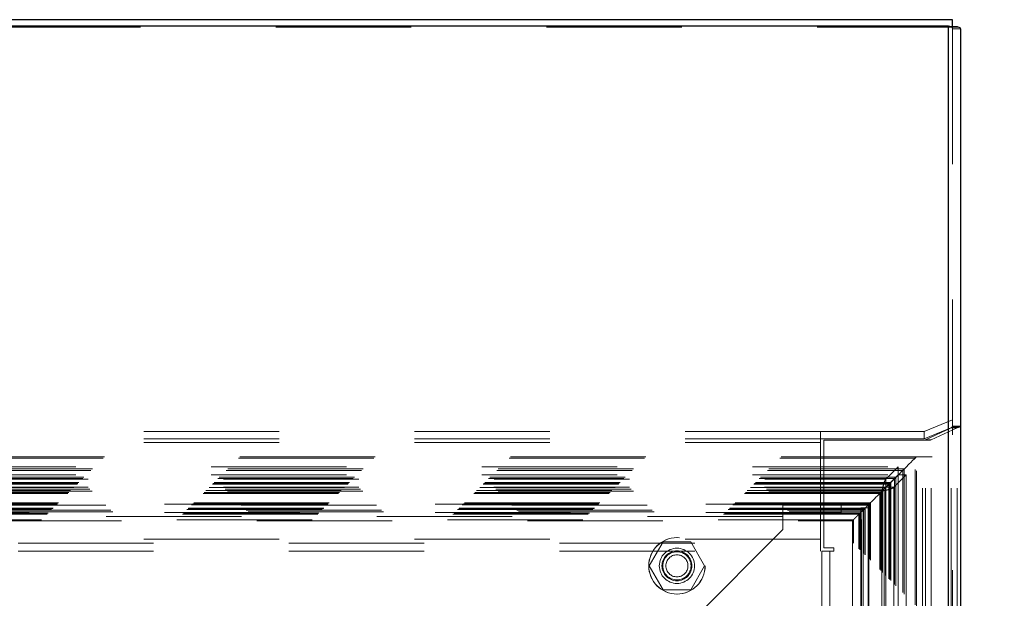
# Model space of a CAD drawing. Header units: inches. Extents: x 0.2 to 10.8, y 0.2 to 8.2.
# Tile 107 of 112: x 8.824 to 9.552, y 4.988 to 5.416. Entities that reach past the tile are written whole.
import ezdxf

# ---------------------------------------------------------------- set-up
doc = ezdxf.new("R2010")
doc.units = ezdxf.units.IN
doc.header["$MEASUREMENT"] = 0
doc.linetypes.add('HIDDEN', pattern=[0.075, 0.05, -0.025])
doc.layers.add('DIMENSIONS', color=140, linetype='Continuous')
doc.styles.add('SLDTEXTSTYLE0', font='TXT', dxfattribs={"width": 0.7})
doc.dimstyles.new('SLDDIMSTYLE0', dxfattribs={"dimtxt": 0.084961, "dimasz": 0.13, "dimexe": 0, "dimexo": 0.0625, "dimgap": 0.02124, "dimtad": 0, "dimtih": 1, "dimtoh": 1, "dimlfac": 12, "dimrnd": 1e-09, "dimzin": 12, "dimdsep": 46, "dimtxsty": 'SLDTEXTSTYLE0', "dimsah": 1, "dimcen": 0.09, "dimadec": 0, "dimazin": 3, "dimtfac": 1, "dimtofl": 0, "dimtmove": 0, "dimatfit": 3, "dimfxl": 0, "dimfrac": 2, "dimtolj": 1, "dimtzin": 12, "dimarcsym": 0})
doc.dimstyles.new('SLDDIMSTYLE4', dxfattribs={"dimtxt": 0.084961, "dimasz": 0.13, "dimexe": 0, "dimexo": 0.0625, "dimgap": 0.02124, "dimtad": 0, "dimtih": 1, "dimtoh": 1, "dimlfac": 12, "dimrnd": 1e-09, "dimzin": 4, "dimdsep": 46, "dimtxsty": 'SLDTEXTSTYLE0', "dimsah": 1, "dimcen": 0.09, "dimadec": 0, "dimazin": 1, "dimtfac": 1, "dimtofl": 0, "dimtmove": 0, "dimatfit": 3, "dimfxl": 0, "dimfrac": 2, "dimtolj": 1, "dimtzin": 12, "dimarcsym": 0})

# ---------------------------------------------------------------- blocks, each defined once
blk = doc.blocks.new('_D_24')
at = {"layer": 'DIMENSIONS'}
for p, q in [((7.51966, 5.46056), (7.51966, 5.81435)), ((9.51966, 5.45916), (9.51966, 5.81435)), ((7.51966, 5.68935), (8.20877, 5.68935)), ((8.3239, 5.68935), (8.29537, 5.68935)), ((8.29537, 5.68935), (8.29537, 5.55432)), ((8.64705, 5.68935), (8.67558, 5.68935)), ((8.67558, 5.68935), (8.67558, 5.55432)), ((9.51966, 5.68935), (8.76218, 5.68935)), ((8.29537, 5.55432), (8.3239, 5.55432)), ((8.67558, 5.55432), (8.64705, 5.55432))]:
    blk.add_line(p, q, dxfattribs=at)
for points in [[(7.51966, 5.68935), (7.64966, 5.66935), (7.64966, 5.70935)], [(9.51966, 5.68935), (9.38966, 5.70935), (9.38966, 5.66935)]]:
    blk.add_solid(points, dxfattribs=at)
at = {"layer": 'DIMENSIONS', "char_height": 0.083333, "attachment_point": 1, "style": 'SLDTEXTSTYLE0'}
for s, insert in [('24.00', (8.3239, 5.81579)), ('609.6', (8.3239, 5.66174))]:
    blk.add_mtext(s, dxfattribs=dict(at, insert=insert))
blk = doc.blocks.new('_D_25')
at = {"layer": 'DIMENSIONS'}
for p, q in [((9.56366, 5.41599), (9.9562, 5.41599)), ((9.8312, 5.41599), (9.8312, 4.49475)), ((9.66963, 4.3407), (9.6411, 4.3407)), ((9.6411, 4.3407), (9.6411, 4.20567)), ((9.99278, 4.3407), (10.02131, 4.3407)), ((10.02131, 4.3407), (10.02131, 4.20567)), ((9.6411, 4.20567), (9.66963, 4.20567)), ((10.02131, 4.20567), (9.99278, 4.20567)), ((9.8312, 3.16375), (9.8312, 4.18665)), ((9.56366, 3.16375), (9.9562, 3.16375))]:
    blk.add_line(p, q, dxfattribs=at)
for points in [[(9.8312, 5.41599), (9.8112, 5.28599), (9.8512, 5.28599)], [(9.8312, 3.16375), (9.8512, 3.29375), (9.8112, 3.29375)]]:
    blk.add_solid(points, dxfattribs=at)
at = {"layer": 'DIMENSIONS', "char_height": 0.083333, "attachment_point": 1, "style": 'SLDTEXTSTYLE0'}
for s, insert in [('27.03', (9.66963, 4.46714)), ('686.5', (9.66963, 4.31309))]:
    blk.add_mtext(s, dxfattribs=dict(at, insert=insert))

msp = doc.modelspace()

# ---------------------------------------------------------------- linework, layer by layer
at = {"color": 7, "linetype": 'Continuous', "lineweight": 25}
for p, q in [((9.5136649, 5.4159949), (7.5256649, 5.4159949)), ((9.5136649, 5.4107937), (9.5136649, 5.4159949)), ((7.5256649, 5.4115104), (9.5106649, 5.4115104)), ((9.5106649, 5.4115104), (9.5106649, 5.4109271)), ((9.5106649, 3.1697457), (9.5106649, 5.4109271)), ((9.5196649, 5.4091582), (9.5196649, 3.1697457))]:
    msp.add_line(p, q, dxfattribs=at)
at = {"color": 7, "linetype": 'HIDDEN', "lineweight": 18}
for p, q in [((9.5136649, 5.4105571), (7.5256649, 5.4105571)), ((9.5106649, 5.4115104), (9.5106649, 5.4109271)), ((9.5106649, 3.1697457), (9.5106649, 5.4109271)), ((9.5131046, 5.4105571), (9.5179839, 5.4105571)), ((9.5136649, 5.4105571), (9.5136649, 5.4107937)), ((9.5136649, 5.4105571), (9.5136649, 5.4091582)), ((9.5136649, 5.4091582), (9.5136649, 3.1697457)), ((9.5136649, 5.4091582), (9.5196649, 5.4091582)), ((9.5136649, 5.1203311), (9.4928315, 5.1115266)), ((9.5136649, 5.1155752), (9.5196649, 5.1155752)), ((9.4161649, 5.1115266), (7.6231649, 5.1115266)), ((9.4161649, 5.1115266), (9.4161649, 5.1060887)), ((9.4928315, 5.1115266), (9.4161649, 5.1115266)), ((9.4928315, 5.1060887), (9.5136649, 5.1148933)), ((9.4928315, 5.1115266), (9.4928315, 5.1060887)), ((9.4937102, 5.1054213), (9.5127862, 5.1143949)), ((9.4979529, 5.1054213), (9.5170288, 5.1143949)), ((9.5127862, 3.1697457), (9.5127862, 5.1143949)), ((9.5127862, 5.1143949), (9.5170288, 5.1143949)), ((9.5134365, 5.1150258), (9.5189798, 5.1150258)), ((9.5170288, 3.1697457), (9.5170288, 5.1143949)), ((9.4161649, 5.1060887), (7.6231649, 5.1060887)), ((9.4161649, 5.1033698), (7.6231649, 5.1033698)), ((9.4161649, 5.1033698), (7.6231649, 5.1033698)), ((9.4928315, 5.1060887), (9.4161649, 5.1060887)), ((9.4161649, 5.1060887), (9.4161649, 5.1033698)), ((9.4161649, 5.1033698), (9.4161649, 5.0321143)), ((9.4185815, 5.1051624), (9.4185815, 5.0255791)), ((9.4185815, 5.1051624), (9.4915889, 5.1051624)), ((9.4915889, 3.1697457), (9.4915889, 5.1051624)), ((9.4915889, 5.1051624), (9.4933424, 5.1051624)), ((9.4915889, 3.1697457), (9.4915889, 5.1051624)), ((9.4933424, 5.1051624), (9.4968493, 5.1051624)), ((9.4937102, 3.1697457), (9.4937102, 5.1054213)), ((9.4937102, 5.1054213), (9.4979529, 5.1054213)), ((9.4979529, 3.1697457), (9.4979529, 5.1054213)), ((9.4869653, 5.0928613), (7.5523992, 5.0928613)), ((9.486043, 5.0919286), (7.5533275, 5.0919286)), ((9.486043, 5.0919286), (9.4857337, 5.0916177)), ((9.486043, 3.1833798), (9.486043, 5.0919286)), ((9.4985802, 5.0928613), (9.4869653, 5.0928613)), ((9.4869669, 3.1824654), (9.4869669, 5.0928402)), ((9.4780398, 5.0839255), (7.5613306, 5.0839255)), ((9.4769066, 5.0827923), (7.5624638, 5.0827923)), ((7.5658395, 5.0853764), (9.4735309, 5.0853764)), ((7.5658395, 5.0794675), (9.4735309, 5.0794675)), ((9.4644464, 5.0762918), (9.4735309, 5.0853764)), ((9.4644464, 5.070383), (9.4735309, 5.0794675)), ((9.479449, 5.0794582), (9.4703645, 5.0703737)), ((9.4735402, 5.0794582), (9.4718218, 5.0777398)), ((9.4735309, 5.0853764), (9.4735309, 5.0794675)), ((9.4735402, 5.0794582), (9.4735402, 3.1958502)), ((9.479449, 5.0794582), (9.4735402, 5.0794582)), ((9.4780398, 5.0839255), (9.4769066, 5.0827923)), ((9.4769066, 3.1925161), (9.4769066, 5.0827923)), ((9.4780398, 3.1913829), (9.4780398, 5.0839255)), ((9.479449, 5.0794582), (9.479449, 3.1958502)), ((9.471838, 5.0777236), (7.5675324, 5.0777236)), ((9.4708692, 5.0767341), (7.5685162, 5.0767341)), ((9.4680883, 5.0739739), (7.5712822, 5.0739739)), ((9.4672743, 5.0731599), (7.5720961, 5.0731599)), ((9.4671246, 5.0730103), (7.5722458, 5.0730103)), ((9.4668809, 5.0727828), (7.5724774, 5.0727828)), ((7.574924, 5.0762918), (9.4644464, 5.0762918)), ((9.4644464, 5.0762918), (9.4644464, 5.070383)), ((9.4667174, 3.2027079), (9.4667174, 5.0726122)), ((9.4680883, 5.0739739), (9.4671246, 5.0730103)), ((9.4671246, 3.2022981), (9.4671246, 5.0730103)), ((9.4672743, 3.2021485), (9.4672743, 5.0731599)), ((9.4680883, 3.2013345), (9.4680883, 5.0739739)), ((9.4709329, 3.198488), (9.4709329, 5.076818)), ((9.471838, 3.1975848), (9.471838, 5.0777236)), ((7.5748417, 5.0704069), (9.464524, 5.0704069)), ((7.574924, 5.070383), (9.4644464, 5.070383)), ((9.4642909, 5.0701765), (7.5750796, 5.0701765)), ((7.5762659, 5.069008), (9.4631048, 5.069008)), ((9.4619719, 5.0678575), (7.5773985, 5.0678575)), ((7.5778692, 5.0674286), (9.4615012, 5.0674286)), ((7.5778692, 5.0674286), (9.4615012, 5.0674286)), ((9.4606695, 5.0665552), (7.5787009, 5.0665552)), ((9.4599388, 5.0658244), (7.5794317, 5.0658244)), ((9.4606695, 5.0665552), (9.4599388, 5.0658244)), ((9.4599388, 3.209484), (9.4599388, 5.0658244)), ((9.4606695, 3.2087533), (9.4606695, 5.0665552)), ((9.4615012, 5.0674286), (9.4615012, 3.2078798)), ((9.4615012, 5.0674286), (9.4615012, 3.2078798)), ((9.4622502, 5.0681359), (9.4619719, 5.0678575)), ((9.4619719, 3.2074509), (9.4619719, 5.0678575)), ((9.4630966, 5.0689783), (9.4630966, 3.2063292)), ((9.4642909, 3.2051319), (9.4642909, 5.0701765)), ((9.4644248, 5.0703141), (9.4644248, 3.2049958)), ((9.4644557, 5.0703737), (9.4644557, 3.2049347)), ((9.4703645, 5.0703737), (9.4644557, 5.0703737)), ((9.4703645, 5.0703737), (9.4703645, 3.2049347)), ((9.4530549, 5.0589405), (7.5863156, 5.0589405)), ((9.4522215, 5.0581072), (7.5871489, 5.0581072)), ((9.4522007, 5.0581132), (7.5871778, 5.0581132)), ((9.4520543, 5.0579482), (7.5873377, 5.0579482)), ((9.4518049, 5.0576905), (7.5875656, 5.0576905)), ((9.4518049, 5.0576905), (7.5875656, 5.0576905)), ((7.5879739, 5.0572608), (9.4513861, 5.0572608)), ((9.4513882, 5.0572739), (7.5879822, 5.0572739)), ((9.4314214, 5.057793), (7.6080047, 5.057793)), ((9.3882547, 5.051793), (9.3882547, 5.057793)), ((9.4314214, 5.051793), (9.4314214, 5.057793)), ((9.4513405, 5.0572314), (9.4513405, 3.2180648)), ((9.4513882, 3.2180345), (9.4513882, 5.0572739)), ((9.4518049, 3.2176179), (9.4518049, 5.0576905)), ((9.4518049, 5.0576905), (9.4518049, 3.2176179)), ((9.4520087, 3.2174318), (9.4520087, 5.0578795)), ((9.4530549, 5.0589405), (9.4522215, 5.0581072)), ((9.4522215, 3.2172012), (9.4522215, 5.0581072)), ((9.4522363, 4.8684902), (9.4522404, 5.0580959)), ((9.4530549, 3.2163679), (9.4530549, 5.0589405)), ((9.4490965, 5.0549822), (7.5902739, 5.0549822)), ((9.4490965, 5.0549822), (7.5902739, 5.0549822)), ((9.4488556, 5.0547412), (7.5905149, 5.0547412)), ((9.4479263, 5.053812), (7.5914441, 5.053812)), ((7.5917322, 5.0535239), (9.4476382, 5.0535239)), ((7.593061, 5.0521539), (9.4462886, 5.0521539)), ((7.5931334, 5.0521103), (9.4462474, 5.0521103)), ((9.4453084, 5.051194), (7.5940621, 5.051194)), ((9.4445353, 5.050421), (7.5948351, 5.050421)), ((9.4314214, 5.051793), (7.6080047, 5.051793)), ((9.3882547, 5.051793), (9.3882547, 5.048793)), ((9.4445353, 3.2248874), (9.4445353, 5.050421)), ((9.4453084, 3.2241144), (9.4453084, 5.051194)), ((9.445949, 5.0551125), (9.451949, 5.0551125)), ((9.445949, 3.2201959), (9.445949, 5.0551125)), ((9.4460156, 5.0519193), (9.4460156, 3.2233876)), ((9.4476382, 5.0535239), (9.4490965, 5.0549822)), ((9.4476382, 5.0535239), (9.4476382, 3.2217845)), ((9.4479263, 3.2214964), (9.4479263, 5.053812)), ((9.4488556, 3.2205672), (9.4488556, 5.0547412)), ((9.4490965, 3.2203262), (9.4490965, 5.0549822)), ((9.4490965, 3.2203262), (9.4490965, 5.0549822)), ((9.451949, 3.2201959), (9.451949, 5.0551125)), ((9.4404448, 5.0463305), (7.5989256, 5.0463305)), ((7.5996446, 5.0455969), (9.4397433, 5.0455969)), ((9.3882547, 5.048793), (7.6511714, 5.048793)), ((9.3882547, 5.048793), (7.6511714, 5.048793)), ((9.3882547, 5.048793), (9.3882547, 5.039043)), ((9.4397164, 5.0456198), (9.4397164, 3.2297091)), ((9.4404448, 3.2289779), (9.4404448, 5.0463305)), ((9.3882547, 5.039043), (9.2320047, 4.882793)), ((9.4161649, 5.0321143), (7.6231649, 5.0321143)), ((9.4161649, 5.0321143), (7.6231649, 5.0321143)), ((7.6231649, 5.0291143), (9.4161649, 5.0291143)), ((9.2895364, 5.012293), (9.2997844, 5.030043)), ((9.2997844, 5.030043), (9.3202803, 5.030043)), ((9.3202803, 5.030043), (9.3305283, 5.012293)), ((9.4161649, 5.0321143), (9.4161649, 5.0291143)), ((9.4161649, 5.0291143), (9.4161649, 5.0231143)), ((7.6231649, 5.0231143), (9.4161649, 5.0231143)), ((9.4170815, 5.0230791), (9.4230815, 5.0230791)), ((9.4170815, 5.0230791), (9.4170815, 4.7058707)), ((9.4185815, 5.0255791), (9.4260815, 5.0255791)), ((9.4230815, 5.0230791), (9.4230815, 4.7058707)), ((9.4230815, 5.0230791), (9.4260815, 5.0230791)), ((9.4260815, 5.0230791), (9.4260815, 5.0255791)), ((9.4260815, 3.2521624), (9.4260815, 5.0230791)), ((9.4260815, 3.2521624), (9.4260815, 5.0230791)), ((9.2997844, 4.994543), (9.2895364, 5.012293)), ((9.3305283, 5.012293), (9.3202803, 4.994543)), ((9.3202803, 4.994543), (9.2997844, 4.994543))]:
    msp.add_line(p, q, dxfattribs=at)
at = {"color": 7, "linetype": 'HIDDEN', "lineweight": 18, "flags": 128}
msp.add_lwpolyline([(9.4513502, 5.0572314), (9.4513316, 5.0572189), (9.4513566, 5.057251), (9.451445, 5.0573329), (9.4516064, 5.0574868), (9.4517144, 5.0575971), (9.4518406, 5.0577273), (9.4518529, 5.0577395), (9.4519405, 5.0578265), (9.4521762, 5.0580627), (9.4528888, 5.0587764), (9.4540083, 5.0598945), (9.4556774, 5.0615579), (9.4573646, 5.0632496), (9.4579925, 5.0638801), (9.4587024, 5.0645736), (9.4588854, 5.0647748), (9.4592269, 5.0651049), (9.4598738, 5.0657591), (9.4604808, 5.0663698), (9.461469, 5.0673605), (9.462294, 5.0681793), (9.4629854, 5.0688698), (9.4636402, 5.0695263), (9.4643969, 5.0702612), (9.4646598, 5.0705376), (9.4648455, 5.0707322), (9.466554, 5.0724397), (9.4675427, 5.0734337), (9.4680574, 5.0739484), (9.4685857, 5.0744733), (9.4688137, 5.0747015), (9.4689802, 5.0748786), (9.4690853, 5.0749862), (9.4691146, 5.0750128), (9.4690225, 5.0749089), (9.469026, 5.074889), (9.4690812, 5.0749534), (9.4691721, 5.0750636), (9.4692813, 5.075172), (9.4694694, 5.0753507), (9.4700823, 5.0759671), (9.4714385, 5.0773242), (9.4728055, 5.078692), (9.4741834, 5.080069), (9.4768351, 5.0827295), (9.4792089, 5.0850899), (9.4817282, 5.0876134), (9.4828908, 5.0887777), (9.4841419, 5.0900316), (9.4854813, 5.0913671), (9.4861529, 5.0920339), (9.4863614, 5.0922438), (9.4864849, 5.0923705), (9.4866466, 5.0925356), (9.4867724, 5.0926636), (9.4868624, 5.0927507), (9.4869165, 5.0928023), (9.4869534, 5.0928426), (9.4869685, 5.0928608), (9.4869333, 5.0928194), (9.4866487, 5.0925339), (9.486043, 5.0919286), (9.486043, 5.0919286)], dxfattribs=at)
at = {"color": 7, "linetype": 'HIDDEN', "lineweight": 18}
for centre, radius in [((9.3100324, 5.012293), 0.0208333), ((9.310088, 5.012293), 0.0208333), ((9.3100324, 5.012293), 0.0130208), ((9.3100324, 5.012293), 0.0110417), ((9.3100324, 5.012293), 0.0104167), ((9.3100324, 5.012293), 0.0081625)]:
    msp.add_circle(centre, radius, dxfattribs=at)
at = {"color": 7, "linetype": 'Continuous', "lineweight": 25}
for points in [[(9.5179839, 5.4105571), (9.5171549, 5.4106187), (9.5160465, 5.4106804), (9.5135127, 5.4108037), (9.5120894, 5.4108654), (9.5106649, 5.4109271)], [(9.5196649, 5.4091582), (9.5196649, 5.4093913), (9.519519, 5.4096245), (9.5189496, 5.4100908), (9.5185261, 5.4103239), (9.5179839, 5.4105571)]]:
    msp.add_open_spline(points, degree=3, knots=[0, 0, 0, 0, 0.5, 0.5, 1, 1, 1, 1], dxfattribs=at)
at = {"color": 7, "linetype": 'HIDDEN', "lineweight": 18}
for points, knots in [([(9.5106649, 5.4109271), (9.5111397, 5.4108654), (9.5116142, 5.4108037), (9.5124588, 5.4106804), (9.5128282, 5.4106187), (9.5131046, 5.4105571)], [0, 0, 0, 0, 0.5, 0.5, 1, 1, 1, 1]), ([(9.4644464, 5.0762918), (9.464201, 5.07611), (9.4639555, 5.0757464), (9.4634647, 5.0746992), (9.4632192, 5.0740159), (9.4627284, 5.0724115), (9.462483, 5.0714908), (9.4619921, 5.0695227), (9.4617467, 5.0684758), (9.4615012, 5.0674286)], [0, 0, 0, 0, 0.25, 0.25, 0.5, 0.5, 0.75, 0.75, 1, 1, 1, 1]), ([(9.4667156, 5.0726122), (9.4667685, 5.0726698), (9.4668237, 5.0727298), (9.4668786, 5.0727799), (9.4668809, 5.072782)], [0, 0, 0, 0, 0.95877384, 1, 1, 1, 1]), ([(9.4615012, 5.0674286), (9.4615714, 5.0675283), (9.4617116, 5.0677278), (9.461922, 5.068024), (9.4621323, 5.0683143), (9.4623427, 5.0685958), (9.4625531, 5.0688657), (9.4627635, 5.0691213), (9.4630263, 5.0694197), (9.463342, 5.0697387), (9.4637101, 5.0700388), (9.4640782, 5.070266), (9.4643237, 5.070344), (9.4644464, 5.070383)], [0, 0, 0, 0, 0.071448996, 0.142897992, 0.214346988, 0.285795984, 0.35724498, 0.428693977, 0.500142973, 0.625107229, 0.750071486, 0.875035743, 1, 1, 1, 1]), ([(9.4615012, 5.0674286), (9.4625484, 5.067674), (9.4635954, 5.0679194), (9.4655635, 5.0684103), (9.4664841, 5.0686557), (9.4680885, 5.0691466), (9.4687719, 5.069392), (9.4698191, 5.0698829), (9.4701827, 5.0701283), (9.4703645, 5.0703737)], [0, 0, 0, 0, 0.25, 0.25, 0.5, 0.5, 0.75, 0.75, 1, 1, 1, 1]), ([(9.4642909, 5.0701765), (9.4642641, 5.0701479), (9.4642256, 5.0701067), (9.4643068, 5.0701887), (9.4643934, 5.0702786), (9.4644275, 5.0703141)], [0, 0, 0, 0, 0.57750059, 0.8333042, 1, 1, 1, 1]), ([(9.4404448, 5.0463305), (9.4402435, 5.0461356), (9.439966, 5.0458671), (9.4397433, 5.045613), (9.439694, 5.0455747), (9.4397889, 5.0456725), (9.4399418, 5.0458257), (9.4402548, 5.0461272), (9.4407447, 5.0466186), (9.4413221, 5.0472092), (9.4423056, 5.0481939), (9.443429, 5.0492915), (9.444893, 5.0507836), (9.4466282, 5.052517), (9.4482309, 5.0541168), (9.4496572, 5.0555459), (9.4505532, 5.0564366), (9.451207, 5.0570914), (9.4515363, 5.0574207), (9.4517085, 5.057604), (9.4517853, 5.057678), (9.4517877, 5.0576803)], [0, 0, 0, 0, 0.07467024, 0.10288372, 0.13352768, 0.14870262, 0.16500008, 0.18937005, 0.22096807, 0.26569546, 0.29850291, 0.41184407, 0.53208966, 0.65286611, 0.79125478, 0.85740393, 0.93588602, 0.96623946, 0.98135031, 0.99941979, 1, 1, 1, 1]), ([(9.4479263, 5.053812), (9.4477534, 5.0536381), (9.4474313, 5.0533141), (9.4470086, 5.0528942), (9.4466757, 5.0525579), (9.4464275, 5.0523049), (9.4462703, 5.0521481), (9.4461925, 5.0520677), (9.4461694, 5.0520508), (9.4462179, 5.0521039), (9.4463831, 5.0522713), (9.4466145, 5.0525049), (9.4468603, 5.0527528), (9.4471474, 5.0530323), (9.4475125, 5.0533852), (9.4479641, 5.0538424), (9.4485013, 5.0543887), (9.4490191, 5.0549062), (9.4495013, 5.0553815), (9.4499156, 5.0557848), (9.4503221, 5.0561823), (9.4506431, 5.0565195), (9.450893, 5.056794), (9.4510693, 5.0569815), (9.4512637, 5.0571827), (9.4514716, 5.0573936), (9.4516585, 5.0575481), (9.4518086, 5.057674), (9.4519084, 5.0577799), (9.451996, 5.0578755), (9.4520696, 5.0579555), (9.4521255, 5.0580128), (9.4521674, 5.0580543), (9.4521847, 5.0580709), (9.4521937, 5.0580796)], [0, 0, 0, 0, 0.06054694, 0.11281878, 0.15668488, 0.19237734, 0.22070721, 0.24724834, 0.26980081, 0.28784921, 0.308953, 0.33486971, 0.35718649, 0.37931881, 0.41441425, 0.45972546, 0.51588323, 0.58374773, 0.63185718, 0.68015369, 0.72818458, 0.77503966, 0.79361126, 0.81243282, 0.83111968, 0.8502356, 0.87079741, 0.88314168, 0.89782492, 0.91571381, 0.93717694, 0.96163359, 0.97996957, 1, 1, 1, 1]), ([(9.4519898, 5.0578795), (9.4519477, 5.0578395), (9.4518203, 5.0577182), (9.4516496, 5.0575404), (9.4515352, 5.0574212)], [0, 0, 0, 0, 0.32990567, 1, 1, 1, 1]), ([(9.4462914, 5.0521759), (9.4462988, 5.0500342), (9.4463197, 5.0439548), (9.4463372, 5.032919), (9.4463484, 5.0181734), (9.4463492, 5.0010318), (9.4463442, 4.9765166), (9.4463395, 4.9460813), (9.4463441, 4.9007059), (9.446342, 4.8463923), (9.4463432, 4.7278686), (9.4463422, 4.4949404), (9.4463426, 4.107075), (9.4463432, 3.7658216), (9.4463422, 3.53087), (9.4463441, 3.4428776), (9.4463392, 3.3767449), (9.4463428, 3.3323296), (9.4463481, 3.3098871), (9.4463489, 3.2886431), (9.4463378, 3.2699008), (9.4463122, 3.254294), (9.446277, 3.2417345), (9.4462385, 3.2317966), (9.4462089, 3.2259174), (9.4461971, 3.2233034), (9.4461967, 3.2232248)], [0, 0, 0, 0, 0.00351301, 0.00997212, 0.01810181, 0.02770006, 0.03808914, 0.05831368, 0.07762261, 0.11251755, 0.14740331, 0.27203504, 0.49458566, 0.78361212, 0.8317871, 0.87997271, 0.92794446, 0.94026351, 0.95282623, 0.96475661, 0.97510956, 0.98356894, 0.99035635, 0.99571072, 0.99987107, 1, 1, 1, 1])]:
    msp.add_open_spline(points, degree=3, knots=knots, dxfattribs=at)
for points in [[(9.5131046, 5.4105571), (9.513466, 5.4100908), (9.5136649, 5.4096245), (9.5136649, 5.4091582)], [(9.5136649, 5.1155752), (9.5136649, 5.1153921), (9.5135868, 5.115209), (9.5134365, 5.1150258)], [(9.5196649, 5.1155752), (9.5196649, 5.1153917), (9.5194315, 5.1152093), (9.5189798, 5.1150258)], [(9.5127862, 5.1143949), (9.5130643, 5.1146055), (9.513286, 5.1148152), (9.5134365, 5.1150258)], [(9.5170288, 5.1143949), (9.5178634, 5.1146056), (9.5185281, 5.1148151), (9.5189798, 5.1150258)], [(9.4933424, 5.1051624), (9.4934731, 5.1052487), (9.4935963, 5.105335), (9.4937102, 5.1054213)], [(9.4968493, 5.1051624), (9.4972416, 5.1052487), (9.497611, 5.105335), (9.4979529, 5.1054213)]]:
    msp.add_open_spline(points, degree=3, dxfattribs=at)

# ---------------------------------------------------------------- dimensions: what is measured, and where the dimension line sits
at = {"layer": 'DIMENSIONS'}
dim = msp.add_linear_dim(base=(9.5196649, 5.6893469), p1=(7.5196649, 5.4105571), p2=(9.5196649, 5.4091582), dimstyle='SLDDIMSTYLE4', dxfattribs=at)
dim.commit()
dim.dimension.update_dxf_attribs({"geometry": '_D_24', "text_midpoint": (8.4854755, 5.6893469), "dimtype": 160})
dim = msp.add_linear_dim(base=(9.8312015, 3.1637457), p1=(9.5136649, 5.4159949), p2=(9.5136649, 3.1637457), angle=90, dimstyle='SLDDIMSTYLE0', dxfattribs=at)
dim.commit()
dim.dimension.update_dxf_attribs({"geometry": '_D_25', "text_midpoint": (9.8312015, 4.3406982), "dimtype": 160})

doc.saveas('drawing.dxf')
